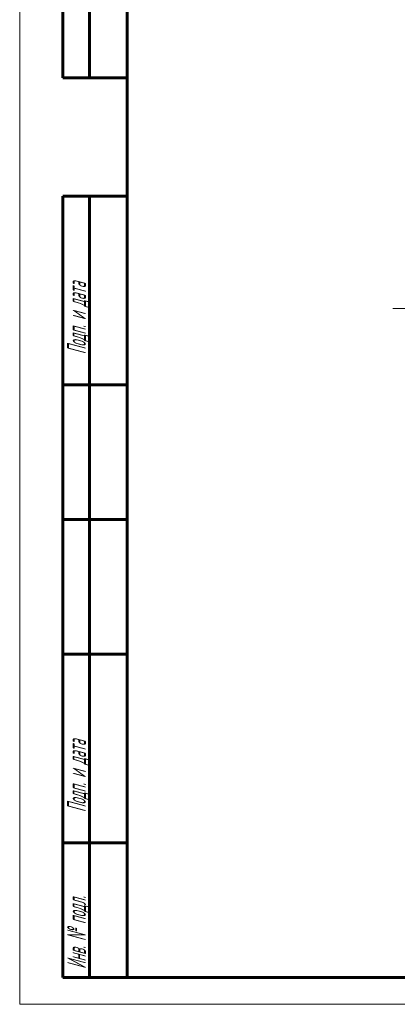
# Model space of a CAD drawing. Header units: millimetres. Extents: x 0 to 420, y 0 to 297.
# Tile 1 of 15: x 0 to 70, y 0 to 183. Entities that reach past the tile are written whole.
import ezdxf

# ---------------------------------------------------------------- set-up
doc = ezdxf.new("R2010")
doc.units = ezdxf.units.MM
for name, pattern in [('K5LT_AXLED', [12, 7.5, -1.5, 1.5, -1.5]), ('K5LT_BASIC', [0]), ('K5LT_THIN', [0])]:
    doc.linetypes.add(name, pattern=pattern)
doc.layers.add('Системный слой (1)', color=7, linetype='Continuous', true_color=0x6c6c6c)
doc.styles.add('KTEXTSTYLE', font='GOST_AU.SHX', dxfattribs={"width": 0.56, "height": 5})

# ---------------------------------------------------------------- blocks, each defined once
blk = doc.blocks.new('U109')
at = {"color": 7, "linetype": 'K5LT_THIN', "lineweight": 18, "true_color": 0xffffff}
for p, q in [((0, 0), (0, 297)), ((420, 0), (0, 0))]:
    blk.add_line(p, q, dxfattribs=at)
at = {"color": 143, "linetype": 'K5LT_BASIC', "lineweight": 60, "true_color": 0x33acca}
for p, q in [((8, 172), (8, 292)), ((13, 172), (13, 292)), ((20, 5), (20, 292)), ((20, 172), (8, 172)), ((8, 5), (8, 150)), ((20, 150), (8, 150)), ((13, 5), (13, 150)), ((20, 115), (8, 115)), ((20, 90), (8, 90)), ((20, 65), (8, 65)), ((20, 30), (8, 30)), ((20, 5), (8, 5)), ((415, 5), (20, 5))]:
    blk.add_line(p, q, dxfattribs=at)
at = {"color": 7, "char_height": 3.5, "attachment_point": 1, "rotation": 90, "style": 'KTEXTSTYLE'}
for s, insert in [('\\H5.0;\\W1.000;\\Q15;\\Q15;\\W0.560;\\H3.50;Подп. и дата', (8.82, 120.66)), ('\\H5.0;\\W1.000;\\Q15;\\Q15;\\W0.560;\\H3.50;Подп. и дата', (8.82, 35.66)), ('\\H5.0;\\W1.000;\\Q15;\\Q15;\\W0.560;\\H3.50;Инв. № подл.', (8.82, 6.57))]:
    blk.add_mtext(s, dxfattribs=dict(at, insert=insert))

msp = doc.modelspace()

# ---------------------------------------------------------------- linework, layer by layer
at = {"layer": 'Системный слой (1)', "color": 30, "linetype": 'K5LT_AXLED', "lineweight": 18, "true_color": 0xff8000}
msp.add_line((69.3812, 129.1634), (74.3812, 129.1634), dxfattribs=at)

# ---------------------------------------------------------------- block references
msp.add_blockref('U109', (0, 0))

doc.saveas('drawing.dxf')
